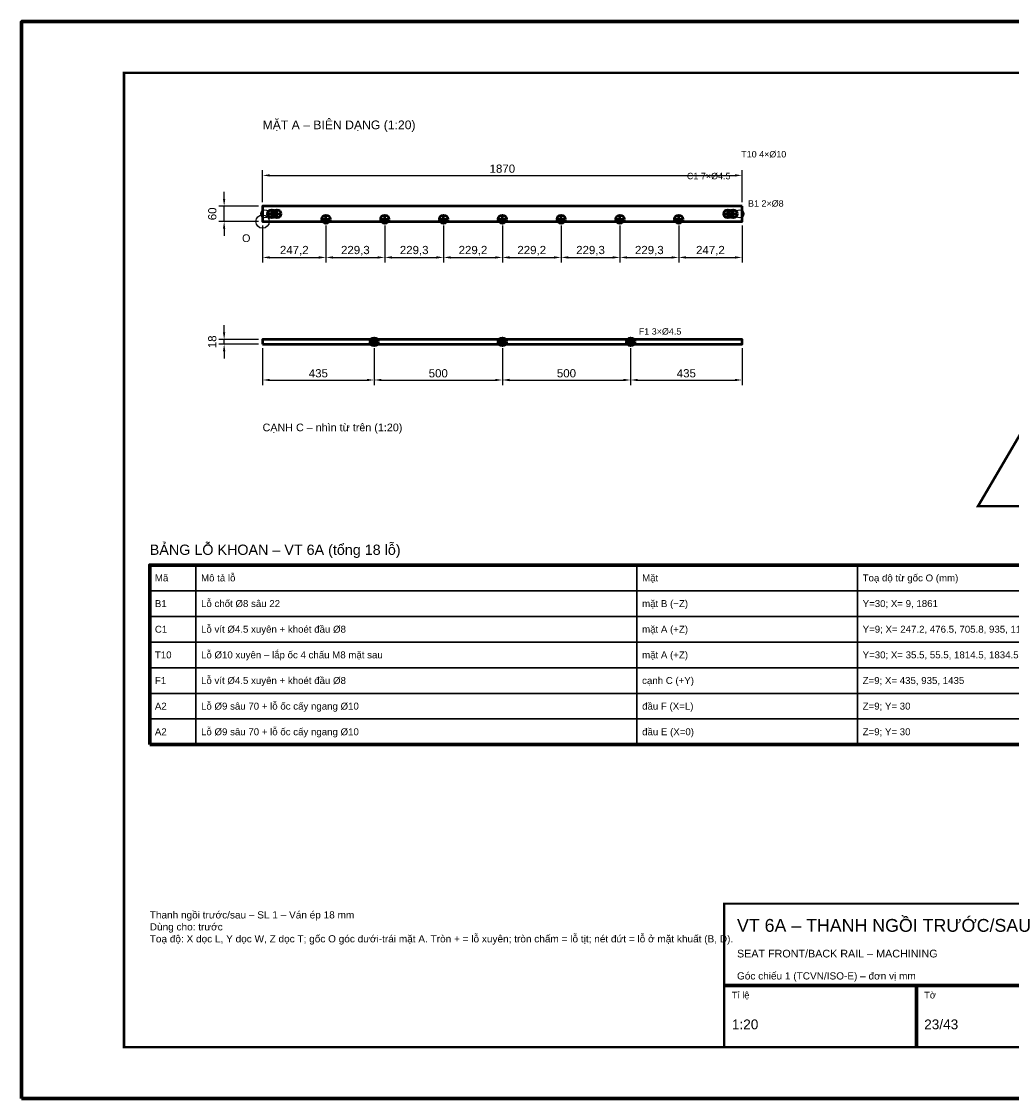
# Model space of a CAD drawing. Header units: millimetres. Extents: x 0 to 2970, y 0 to 2100.
# Tile 1 of 2: x 0 to 1930, y 0 to 2100. Entities that reach past the tile are written whole.
import ezdxf
from ezdxf.enums import TextEntityAlignment as Align

# ---------------------------------------------------------------- set-up
doc = ezdxf.new("R2010")
doc.units = ezdxf.units.MM
doc.header["$LTSCALE"] = 10
for name, color, linetype, lineweight in [('0-KHUNG-BANVE', 7, 'CONTINUOUS', 70), ('1-NET-THAY', 7, 'CONTINUOUS', 50), ('10-PHU-KIEN', 1, 'CONTINUOUS', 25), ('2-NET-KHUAT', 8, 'Continuous', 25), ('3-KICH-THUOC', 1, 'CONTINUOUS', 18), ('6-CHU', 7, 'CONTINUOUS', 25), ('7-BANG-KE', 7, 'CONTINUOUS', 25)]:
    doc.layers.add(name, color=color, linetype=linetype, lineweight=lineweight)
doc.styles.add('VN', font='arial.ttf')
doc.dimstyles.new('A4', dxfattribs={"dimscale": 10, "dimtxt": 1.6, "dimasz": 1.4, "dimexe": 1, "dimexo": 0.8, "dimgap": 0.5, "dimtad": 1, "dimdec": 1, "dimtxsty": 'VN', "dimcen": 2.5, "dimclrd": 1, "dimclre": 1, "dimclrt": 7, "dimazin": 3, "dimtfac": 1, "dimtmove": 0, "dimatfit": 3})

msp = doc.modelspace()

# ---------------------------------------------------------------- linework, layer by layer
at = {"layer": '0-KHUNG-BANVE'}
for p, q in [((1370, 220), (2870, 220)), ((1745, 100), (1745, 220))]:
    msp.add_line(p, q, dxfattribs=at)
for points in [[(0, 0), (2970, 0), (2970, 2100), (0, 2100)], [(250, 690), (2860, 690), (2860, 1040), (250, 1040)]]:
    msp.add_lwpolyline(points, close=True, dxfattribs=at)
for points, const_width in [([(200, 100), (2870, 100), (2870, 2000), (200, 2000)], 5), ([(1370, 100), (2870, 100), (2870, 380), (1370, 380)], 4)]:
    msp.add_lwpolyline(points, close=True, dxfattribs=dict(at, const_width=const_width))
at = {"layer": '1-NET-THAY'}
for p, q in [((479.75, 1725), (495.75, 1725)), ((487.75, 1717), (487.75, 1733)), ((489.75, 1725), (505.75, 1725)), ((497.75, 1717), (497.75, 1733)), ((593.625, 1706.5), (593.625, 1722.5)), ((708.25, 1706.5), (708.25, 1722.5)), ((822.875, 1706.5), (822.875, 1722.5)), ((937.5, 1706.5), (937.5, 1722.5)), ((1052.125, 1706.5), (1052.125, 1722.5)), ((1166.75, 1706.5), (1166.75, 1722.5)), ((1281.375, 1706.5), (1281.375, 1722.5)), ((1369.25, 1725), (1385.25, 1725)), ((1377.25, 1717), (1377.25, 1733)), ((1379.25, 1725), (1395.25, 1725)), ((1387.25, 1717), (1387.25, 1733)), ((585.625, 1714.5), (601.625, 1714.5)), ((700.25, 1714.5), (716.25, 1714.5)), ((814.875, 1714.5), (830.875, 1714.5)), ((929.5, 1714.5), (945.5, 1714.5)), ((1044.125, 1714.5), (1060.125, 1714.5)), ((1158.75, 1714.5), (1174.75, 1714.5)), ((1273.375, 1714.5), (1289.375, 1714.5)), ((679.5, 1475.5), (695.5, 1475.5)), ((687.5, 1467.5), (687.5, 1483.5)), ((929.5, 1475.5), (945.5, 1475.5)), ((937.5, 1467.5), (937.5, 1483.5)), ((1179.5, 1475.5), (1195.5, 1475.5)), ((1187.5, 1467.5), (1187.5, 1483.5))]:
    msp.add_line(p, q, dxfattribs=at)
for points in [[(1405, 1740), (470, 1740), (470, 1710), (1405, 1710)], [(470, 1471), (1405, 1471), (1405, 1480), (470, 1480)]]:
    msp.add_lwpolyline(points, close=True, dxfattribs=at)
for centre in [(487.75, 1725), (497.75, 1725), (593.625, 1714.5), (708.25, 1714.5), (822.875, 1714.5), (937.5, 1714.5), (1052.125, 1714.5), (1166.75, 1714.5), (1281.375, 1714.5), (1377.25, 1725), (1387.25, 1725), (687.5, 1475.5), (937.5, 1475.5), (1187.5, 1475.5)]:
    msp.add_circle(centre, 8, dxfattribs=at)
at = {"layer": '10-PHU-KIEN', "const_width": 5}
msp.add_lwpolyline([(1950, 1300), (1865, 1155), (2035, 1155)], close=True, dxfattribs=at)
at = {"layer": '10-PHU-KIEN'}
msp.add_circle((470, 1710), 13, dxfattribs=at)
at = {"layer": '2-NET-KHUAT'}
for centre in [(474.5, 1725), (1400.5, 1725)]:
    msp.add_circle(centre, 8, dxfattribs=at)
at = {"layer": '7-BANG-KE'}
for points in [[(250, 990), (340, 990), (340, 1040), (250, 1040)], [(340, 990), (1200, 990), (1200, 1040), (340, 1040)], [(1200, 990), (1630, 990), (1630, 1040), (1200, 1040)], [(1630, 990), (2780, 990), (2780, 1040), (1630, 1040)], [(250, 940), (340, 940), (340, 990), (250, 990)], [(340, 940), (1200, 940), (1200, 990), (340, 990)], [(1200, 940), (1630, 940), (1630, 990), (1200, 990)], [(1630, 940), (2780, 940), (2780, 990), (1630, 990)], [(250, 890), (340, 890), (340, 940), (250, 940)], [(340, 890), (1200, 890), (1200, 940), (340, 940)], [(1200, 890), (1630, 890), (1630, 940), (1200, 940)], [(1630, 890), (2780, 890), (2780, 940), (1630, 940)], [(250, 840), (340, 840), (340, 890), (250, 890)], [(340, 840), (1200, 840), (1200, 890), (340, 890)], [(1200, 840), (1630, 840), (1630, 890), (1200, 890)], [(1630, 840), (2780, 840), (2780, 890), (1630, 890)], [(250, 790), (340, 790), (340, 840), (250, 840)], [(340, 790), (1200, 790), (1200, 840), (340, 840)], [(1200, 790), (1630, 790), (1630, 840), (1200, 840)], [(1630, 790), (2780, 790), (2780, 840), (1630, 840)], [(250, 740), (340, 740), (340, 790), (250, 790)], [(340, 740), (1200, 740), (1200, 790), (340, 790)], [(1200, 740), (1630, 740), (1630, 790), (1200, 790)], [(1630, 740), (2780, 740), (2780, 790), (1630, 790)], [(250, 690), (340, 690), (340, 740), (250, 740)], [(340, 690), (1200, 690), (1200, 740), (340, 740)], [(1200, 690), (1630, 690), (1630, 740), (1200, 740)], [(1630, 690), (2780, 690), (2780, 740), (1630, 740)]]:
    msp.add_lwpolyline(points, close=True, dxfattribs=at)

# ---------------------------------------------------------------- texts
at = {"layer": '10-PHU-KIEN', "style": 'VN'}
for s, height, p in [('T10 4×%%c10', 12.5, (1403.25, 1835)), ('C1 7×%%c4.5', 12.5, (1297.375, 1792.5)), ('B1 2×%%c8', 12.5, (1416.5, 1739)), ('O', 15, (430, 1670)), ('F1 3×%%c4.5', 12.5, (1203.5, 1489.5))]:
    msp.add_text(s, height=height, dxfattribs=at).set_placement(p)
at = {"layer": '6-CHU', "style": 'VN'}
for s, height, p in [('MẶT A – BIÊN DẠNG (1:20)', 17, (470, 1890)), ('CẠNH C – nhìn từ trên (1:20)', 15, (470, 1301)), ('VT 6A – THANH NGỒI TRƯỚC/SAU', 25, (1395, 325)), ('SEAT FRONT/BACK RAIL – MACHINING', 15, (1395, 275)), ('Góc chiếu 1 (TCVN/ISO-E) – đơn vị mm', 14, (1395, 232)), ('Tỉ lệ', 13, (1385, 195)), ('Tờ', 13, (1760, 195)), ('1:20', 19, (1385, 135)), ('23/43', 19, (1760, 135))]:
    msp.add_text(s, height=height, dxfattribs=at).set_placement(p)
at = {"layer": '6-CHU', "insert": (250, 365), "char_height": 14, "width": 1080, "attachment_point": 1, "style": 'VN'}
msp.add_mtext('Thanh ngồi trước/sau – SL 1 – Ván ép 18 mm\\PDùng cho: trước\\PToạ độ: X dọc L, Y dọc W, Z dọc T; gốc O góc dưới-trái mặt A. Tròn + = lỗ xuyên; tròn chấm = lỗ tịt; nét đứt = lỗ ở mặt khuất (B, D).', dxfattribs=at)
at = {"layer": '7-BANG-KE', "style": 'VN'}
msp.add_text('BẢNG LỖ KHOAN – VT 6A (tổng 18 lỗ)', height=20, dxfattribs=at).set_placement((250, 1060))
for s, p in [('Mã', (260, 1015)), ('Mô tả lỗ', (350, 1015)), ('Mặt', (1210, 1015)), ('Toạ độ từ gốc O (mm)', (1640, 1015)), ('B1', (260, 965)), ('Lỗ chốt %%c8 sâu 22', (350, 965)), ('mặt B (−Z)', (1210, 965)), ('Y=30; X= 9, 1861', (1640, 965)), ('Lỗ vít %%c4.5 xuyên + khoét đầu %%c8', (350, 915)), ('C1', (260, 915)), ('mặt A (+Z)', (1210, 915)), ('Y=9; X= 247.2, 476.5, 705.8, 935, 1164.2, 1393.5, 1622.8', (1640, 915)), ('T10', (260, 865)), ('Lỗ %%c10 xuyên – lắp ốc 4 chấu M8 mặt sau', (350, 865)), ('mặt A (+Z)', (1210, 865)), ('Y=30; X= 35.5, 55.5, 1814.5, 1834.5', (1640, 865)), ('F1', (260, 815)), ('Lỗ vít %%c4.5 xuyên + khoét đầu %%c8', (350, 815)), ('cạnh C (+Y)', (1210, 815)), ('Z=9; X= 435, 935, 1435', (1640, 815)), ('A2', (260, 765)), ('Lỗ %%c9 sâu 70 + lỗ ốc cấy ngang %%c10', (350, 765)), ('đầu F (X=L)', (1210, 765)), ('Z=9; Y= 30', (1640, 765)), ('A2', (260, 715)), ('Lỗ %%c9 sâu 70 + lỗ ốc cấy ngang %%c10', (350, 715)), ('đầu E (X=0)', (1210, 715)), ('Z=9; Y= 30', (1640, 715))]:
    msp.add_text(s, height=13.5, dxfattribs=at).set_placement(p, align=Align.MIDDLE_LEFT)

# ---------------------------------------------------------------- dimensions: what is measured, and where the dimension line sits
at = {"layer": '3-KICH-THUOC'}
for base, p1, p2 in [((470, 1800), (470, 1740), (1405, 1740)), ((470, 1640), (470, 1710), (593.6, 1710)), ((593.6, 1640), (593.6, 1710), (708.25, 1710)), ((708.25, 1640), (708.25, 1710), (822.9, 1710)), ((822.9, 1640), (822.9, 1710), (937.5, 1710)), ((937.5, 1640), (937.5, 1710), (1052.1, 1710)), ((1052.1, 1640), (1052.1, 1710), (1166.75, 1710)), ((1166.75, 1640), (1166.75, 1710), (1281.4, 1710)), ((1281.4, 1640), (1281.4, 1710), (1405, 1710)), ((470, 1401), (470, 1471), (687.5, 1471)), ((687.5, 1401), (687.5, 1471), (937.5, 1471)), ((937.5, 1401), (937.5, 1471), (1187.5, 1471)), ((1187.5, 1401), (1187.5, 1471), (1405, 1471))]:
    msp.add_linear_dim(base=base, p1=p1, p2=p2, dimstyle='A4', override={"dimlfac": 2}, dxfattribs=at).render()
for base, p1, p2 in [((395, 1710), (470, 1710), (470, 1740)), ((395, 1471), (470, 1471), (470, 1480))]:
    msp.add_linear_dim(base=base, p1=p1, p2=p2, angle=90, dimstyle='A4', override={"dimlfac": 2}, dxfattribs=at).render()

doc.saveas('drawing.dxf')
